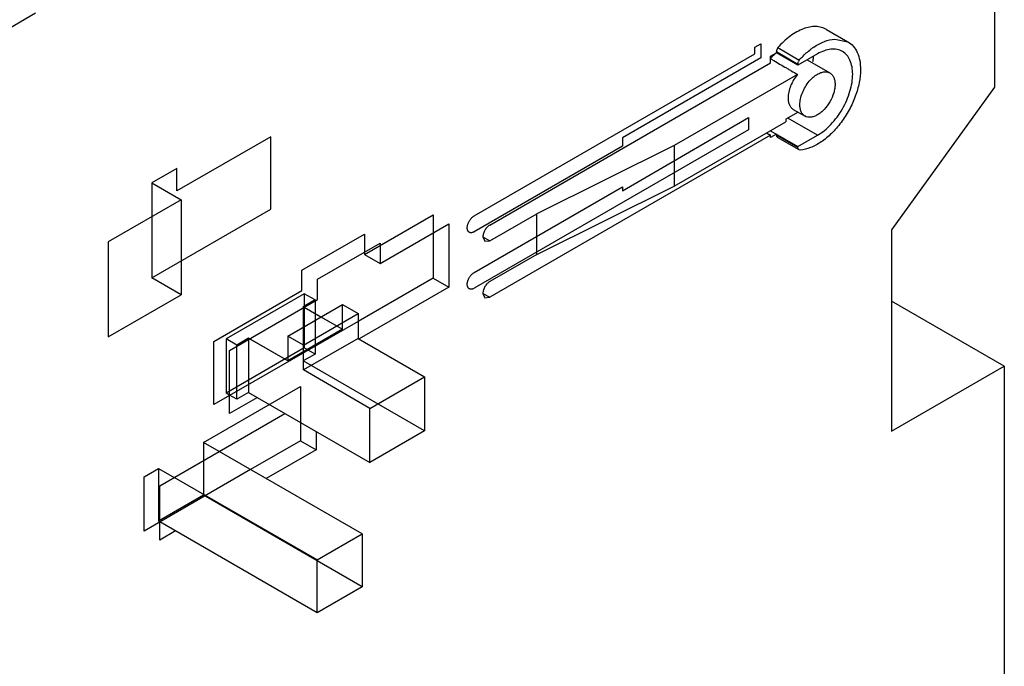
# Model space of a CAD drawing. Header units: millimetres. Extents: x 9.7 to 64.3, y 8 to 95.5.
# Tile 3 of 4: x 28.8 to 64.3, y 31.3 to 54.7. Entities that reach past the tile are written whole.
import ezdxf

# ---------------------------------------------------------------- set-up
doc = ezdxf.new("R2010")
doc.units = ezdxf.units.MM
doc.header["$LTSCALE"] = 6.725394
doc.layers.get('0').update_dxf_attribs({"linetype": 'CONTINUOUS'})

msp = doc.modelspace()

# ---------------------------------------------------------------- linework, layer by layer
at = {"color": 7, "linetype": 'Continuous'}
for p, q in [((63.991, 60.911), (63.991, 52.262)), ((18.029, 48.345), (29.329, 54.945)), ((57.914, 54.348), (58.692, 53.899)), ((55.326, 53.706), (55.541, 53.831)), ((55.541, 53.831), (55.541, 53.323)), ((58.214, 53.999), (58.691, 53.899)), ((45.182, 47.605), (55.326, 53.461)), ((55.326, 53.461), (55.326, 53.706)), ((55.892, 53.38), (56.107, 53.504)), ((55.892, 53.135), (55.892, 53.38)), ((56.884, 53.082), (56.107, 53.531)), ((56.107, 53.504), (56.107, 53.531)), ((56.884, 53.055), (56.107, 53.504)), ((56.155, 53.689), (56.933, 53.24)), ((57.592, 53.463), (56.884, 53.055)), ((45.748, 47.278), (55.892, 53.135)), ((55.541, 53.323), (50.542, 50.427)), ((56.884, 53.055), (56.884, 53.082)), ((57.219, 53.248), (58.042, 52.773)), ((56.869, 52.72), (52.416, 50.149)), ((63.991, 52.262), (60.271, 47.107)), ((56.898, 51.355), (56.45, 51.106)), ((56.717, 51.459), (57.142, 51.214)), ((50.542, 48.516), (55.099, 51.166)), ((52.416, 48.679), (56.45, 51.008)), ((55.099, 51.166), (55.099, 50.718)), ((56.45, 51.106), (56.45, 51.008)), ((57.592, 50.524), (56.526, 51.139)), ((55.099, 50.718), (45.182, 44.992)), ((55.75, 50.604), (55.892, 50.522)), ((55.89, 50.685), (56.884, 50.111)), ((56.107, 50.56), (55.892, 50.436)), ((56.107, 50.538), (56.107, 50.56)), ((56.107, 50.538), (56.884, 50.089)), ((37.829, 50.47), (34.432, 48.509)), ((37.829, 47.857), (37.829, 50.47)), ((55.892, 50.522), (45.748, 44.665)), ((50.542, 50.427), (50.542, 50.128)), ((55.892, 50.436), (55.892, 50.522)), ((56.926, 49.997), (56.148, 50.446)), ((56.884, 50.111), (57.592, 50.524)), ((50.542, 50.128), (45.182, 47.033)), ((52.416, 50.149), (47.446, 47.687)), ((52.416, 50.149), (52.416, 48.679)), ((56.884, 50.089), (56.884, 50.111)), ((56.969, 49.988), (56.926, 49.997)), ((34.432, 49.326), (33.531, 48.805)), ((34.432, 48.509), (34.432, 49.326)), ((33.531, 48.805), (33.531, 45.374)), ((33.531, 48.805), (34.592, 48.193)), ((45.182, 45.564), (50.542, 48.658)), ((47.446, 46.218), (52.416, 48.679)), ((50.542, 48.658), (50.542, 48.516)), ((34.592, 48.193), (31.96, 46.674)), ((34.592, 48.193), (34.592, 44.759)), ((33.531, 45.374), (37.829, 47.857)), ((45.748, 46.707), (47.446, 47.687)), ((47.446, 46.218), (47.446, 47.687)), ((41.222, 46.217), (43.697, 47.646)), ((43.697, 47.646), (43.697, 46.992)), ((41.788, 45.89), (44.263, 47.319)), ((43.697, 46.992), (43.697, 45.359)), ((44.263, 47.319), (44.263, 45.033)), ((60.271, 47.107), (60.271, 39.823)), ((31.96, 46.674), (31.96, 43.24)), ((38.959, 45.645), (41.222, 46.952)), ((39.525, 45.319), (41.788, 46.625)), ((41.222, 46.952), (41.222, 46.298)), ((41.788, 46.625), (41.788, 45.89)), ((45.5, 46.85), (45.748, 46.707)), ((45.5, 46.85), (45.573, 46.689)), ((45.573, 46.689), (45.748, 46.707)), ((41.222, 46.298), (41.222, 46.217)), ((41.222, 46.217), (41.788, 45.89)), ((47.446, 46.218), (45.748, 45.237)), ((38.959, 44.91), (38.959, 45.645)), ((34.592, 44.759), (33.531, 45.374)), ((39.525, 44.584), (39.525, 45.319)), ((43.697, 45.359), (40.991, 43.797)), ((43.697, 45.359), (44.263, 45.033)), ((35.777, 43.073), (38.959, 44.91)), ((44.263, 45.033), (41.024, 43.163)), ((31.96, 43.24), (34.592, 44.759)), ((39.044, 44.796), (36.216, 43.163)), ((36.343, 42.747), (39.525, 44.584)), ((39.433, 44.572), (39.009, 44.327)), ((39.433, 44.572), (39.044, 44.796)), ((39.044, 44.796), (39.044, 42.837)), ((39.433, 44.572), (39.433, 44.531)), ((39.433, 44.531), (39.433, 44.082)), ((45.5, 44.808), (45.748, 44.665)), ((45.5, 44.808), (45.573, 44.648)), ((45.573, 44.648), (45.748, 44.665)), ((64.344, 42.175), (60.271, 44.526)), ((38.446, 43.266), (40.425, 44.409)), ((39.009, 44.327), (40.425, 43.51)), ((39.009, 44.327), (39.044, 44.306)), ((39.009, 44.327), (39.009, 42.367)), ((39.044, 44.306), (39.646, 43.959)), ((40.424, 44.408), (40.99, 44.081)), ((40.424, 43.51), (40.424, 44.408)), ((40.425, 44.409), (40.991, 44.082)), ((40.425, 43.51), (40.425, 44.409)), ((40.991, 43.797), (35.777, 40.787)), ((39.011, 42.939), (40.991, 44.082)), ((39.433, 44.082), (39.433, 42.612)), ((39.646, 43.959), (40.424, 43.51)), ((40.991, 44.082), (40.99, 43.183)), ((40.99, 44.081), (40.99, 43.183)), ((40.425, 43.51), (38.445, 42.367)), ((35.777, 40.787), (35.777, 43.073)), ((36.605, 42.939), (36.216, 43.163)), ((36.216, 43.163), (36.216, 41.204)), ((37.029, 43.184), (36.605, 42.939)), ((38.444, 42.367), (37.029, 43.184)), ((37.029, 43.143), (37.029, 43.184)), ((37.029, 43.143), (37.029, 41.224)), ((38.445, 42.367), (37.064, 43.163)), ((39.01, 42.938), (38.444, 43.265)), ((38.444, 43.265), (38.444, 42.367)), ((38.446, 43.266), (38.445, 42.367)), ((39.011, 42.939), (38.446, 43.266)), ((40.99, 43.183), (39.01, 42.04)), ((40.99, 43.183), (43.394, 41.795)), ((39.044, 42.837), (36.216, 41.204)), ((36.343, 40.461), (36.343, 42.747)), ((36.605, 42.898), (36.605, 42.939)), ((36.605, 40.979), (36.605, 42.898)), ((39.01, 42.04), (39.01, 42.938)), ((39.433, 42.612), (39.044, 42.837)), ((39.433, 42.612), (39.009, 42.367)), ((43.394, 39.835), (39.009, 42.367)), ((41.414, 40.652), (39.01, 42.04)), ((60.271, 39.823), (64.344, 42.175)), ((64.344, 42.175), (64.344, 21.272)), ((41.414, 40.652), (43.394, 41.795)), ((43.394, 41.795), (43.394, 39.835)), ((35.406, 39.422), (38.91, 41.444)), ((38.91, 41.444), (38.91, 40.138)), ((36.343, 41.13), (36.216, 41.204)), ((36.605, 40.979), (36.343, 41.13)), ((37.347, 41.04), (36.343, 40.461)), ((37.029, 41.224), (36.605, 40.979)), ((37.029, 41.224), (41.414, 38.692)), ((41.414, 38.692), (41.414, 40.652)), ((33.819, 37.852), (38.344, 40.465)), ((38.91, 40.138), (38.91, 39.485)), ((39.476, 39.811), (39.476, 39.158)), ((43.394, 39.835), (41.414, 38.692)), ((35.972, 39.095), (35.406, 39.422)), ((35.406, 39.422), (35.406, 37.515)), ((38.91, 39.485), (37.103, 38.442)), ((39.476, 39.158), (37.669, 38.115)), ((38.91, 39.485), (39.476, 39.158)), ((41.135, 36.114), (35.972, 39.095)), ((33.253, 38.178), (33.78, 38.483)), ((37.103, 38.442), (33.253, 36.219)), ((33.78, 38.483), (34.345, 38.156)), ((33.78, 38.483), (33.78, 36.576)), ((33.253, 36.219), (33.253, 38.178)), ((39.509, 35.175), (34.345, 38.156)), ((33.819, 35.892), (33.819, 37.852)), ((35.406, 37.515), (33.78, 36.576)), ((41.135, 34.207), (35.406, 37.515)), ((33.819, 36.553), (33.78, 36.576)), ((39.509, 33.268), (33.819, 36.553)), ((34.391, 36.223), (33.819, 35.892)), ((39.509, 35.175), (41.135, 36.114)), ((41.135, 36.114), (41.135, 34.207)), ((39.509, 33.268), (39.509, 35.175)), ((41.135, 34.207), (39.509, 33.268))]:
    msp.add_line(p, q, dxfattribs=at)
for centre, radius, start, end in [((58.841, 51.666), 2.465, 124.2094, 127.1544), ((56.929, 52.405), 1.371, 137.0936, 139.545), ((49.907, 42.945), 11.952, 59.5699, 59.9839), ((57.233, 53.054), 0.354, 148.1679, 157.626)]:
    msp.add_arc(centre, radius, start, end, dxfattribs=at)
for points, knots in [([(57.913, 54.348), (57.857, 54.38), (57.732, 54.431), (57.526, 54.459), (57.305, 54.438), (57.074, 54.371), (56.837, 54.259), (56.513, 54.049), (56.292, 53.842), (56.155, 53.689)], [0, 0, 0, 0, 0.096773, 0.197834, 0.306607, 0.425234, 0.554514, 0.694267, 1, 1, 1, 1]), ([(57.455, 53.704), (57.576, 53.786), (57.817, 53.92), (58.087, 53.99), (58.214, 53.999)], [0, 0, 0, 0, 0.534797, 1, 1, 1, 1]), ([(58.691, 53.899), (58.764, 53.857), (58.9, 53.743), (59.044, 53.506), (59.13, 53.215), (59.147, 53.003), (59.147, 52.892)], [0, 0, 0, 0, 0.217761, 0.450916, 0.710227, 1, 1, 1, 1]), ([(56.126, 53.513), (56.109, 53.501), (56.036, 53.449), (55.971, 53.388), (55.925, 53.339)], [0, 0, 0, 0, 0.238881, 1, 1, 1, 1]), ([(56.155, 53.689), (56.139, 53.664), (56.115, 53.613), (56.107, 53.557), (56.107, 53.531)], [0, 0, 0, 0, 0.527916, 1, 1, 1, 1]), ([(56.933, 53.24), (56.966, 53.277), (57.096, 53.416), (57.239, 53.545), (57.352, 53.63)], [0, 0, 0, 0, 0.257865, 1, 1, 1, 1]), ([(58.492, 53.552), (58.432, 53.587), (58.296, 53.636), (58.069, 53.642), (57.828, 53.583), (57.671, 53.509), (57.592, 53.463)], [0, 0, 0, 0, 0.217784, 0.450911, 0.710297, 1, 1, 1, 1]), ([(58.864, 52.728), (58.864, 52.819), (58.851, 52.993), (58.78, 53.231), (58.662, 53.425), (58.551, 53.518), (58.492, 53.552)], [0, 0, 0, 0, 0.289704, 0.549091, 0.782217, 1, 1, 1, 1]), ([(55.96, 53.251), (56.036, 53.207), (56.186, 53.117), (56.377, 53.008), (56.529, 52.92), (56.68, 52.831), (56.793, 52.764), (56.869, 52.72)], [0, 0, 0, 0, 0.249379, 0.500149, 0.625537, 0.750368, 1, 1, 1, 1]), ([(56.884, 53.082), (56.884, 53.099), (56.888, 53.136), (56.899, 53.171), (56.906, 53.188)], [0, 0, 0, 0, 0.475702, 1, 1, 1, 1]), ([(57.442, 53.373), (57.44, 53.356), (57.433, 53.289), (57.423, 53.222), (57.413, 53.172)], [0, 0, 0, 0, 0.245154, 1, 1, 1, 1]), ([(56.87, 52.718), (56.818, 52.656), (56.725, 52.524), (56.617, 52.309), (56.549, 52.09), (56.531, 51.942), (56.531, 51.871)], [0, 0, 0, 0, 0.260123, 0.521567, 0.771795, 1, 1, 1, 1]), ([(59.147, 52.892), (59.147, 52.735), (59.11, 52.406), (58.969, 51.917), (58.747, 51.432), (58.458, 50.98), (58.117, 50.587), (57.745, 50.276), (57.363, 50.066), (57.095, 49.997), (56.969, 49.988)], [0, 0, 0, 0, 0.120907, 0.252962, 0.391437, 0.530889, 0.665682, 0.790787, 0.902638, 1, 1, 1, 1]), ([(57.294, 52.471), (57.338, 52.524), (57.43, 52.618), (57.537, 52.697), (57.592, 52.728)], [0, 0, 0, 0, 0.521747, 1, 1, 1, 1]), ([(57.592, 52.728), (57.631, 52.751), (57.71, 52.788), (57.83, 52.818), (57.944, 52.815), (58.012, 52.79), (58.042, 52.773)], [0, 0, 0, 0, 0.28954, 0.549116, 0.782255, 1, 1, 1, 1]), ([(57.592, 50.524), (57.679, 50.574), (57.851, 50.695), (58.088, 50.916), (58.306, 51.178), (58.497, 51.471), (58.655, 51.783), (58.772, 52.102), (58.846, 52.418), (58.864, 52.628), (58.864, 52.728)], [0, 0, 0, 0, 0.114123, 0.237346, 0.366971, 0.499998, 0.633026, 0.762651, 0.885876, 1, 1, 1, 1]), ([(58.042, 52.773), (58.071, 52.756), (58.127, 52.709), (58.186, 52.612), (58.221, 52.493), (58.228, 52.406), (58.228, 52.361)], [0, 0, 0, 0, 0.217744, 0.450882, 0.710459, 1, 1, 1, 1]), ([(56.955, 51.626), (56.955, 51.696), (56.973, 51.844), (57.042, 52.063), (57.149, 52.277), (57.242, 52.409), (57.294, 52.471)], [0, 0, 0, 0, 0.228199, 0.4784, 0.739841, 1, 1, 1, 1]), ([(58.228, 52.361), (58.228, 52.311), (58.219, 52.206), (58.169, 51.991), (58.052, 51.727), (57.882, 51.495), (57.721, 51.344), (57.635, 51.284), (57.592, 51.259)], [0, 0, 0, 0, 0.114177, 0.237572, 0.500002, 0.762431, 0.885825, 1, 1, 1, 1]), ([(56.531, 51.871), (56.531, 51.826), (56.537, 51.739), (56.573, 51.62), (56.632, 51.523), (56.687, 51.476), (56.717, 51.459)], [0, 0, 0, 0, 0.289564, 0.549111, 0.782246, 1, 1, 1, 1]), ([(57.142, 51.214), (57.112, 51.231), (57.056, 51.278), (56.997, 51.375), (56.962, 51.494), (56.955, 51.58), (56.955, 51.626)], [0, 0, 0, 0, 0.217744, 0.450882, 0.710459, 1, 1, 1, 1]), ([(57.592, 51.259), (57.552, 51.236), (57.474, 51.198), (57.353, 51.169), (57.239, 51.172), (57.171, 51.197), (57.142, 51.214)], [0, 0, 0, 0, 0.28954, 0.549116, 0.782255, 1, 1, 1, 1]), ([(56.107, 50.538), (56.107, 50.527), (56.108, 50.508), (56.116, 50.482), (56.129, 50.46), (56.141, 50.45), (56.148, 50.446)], [0, 0, 0, 0, 0.289188, 0.549033, 0.782214, 1, 1, 1, 1]), ([(56.895, 50.033), (56.893, 50.037), (56.887, 50.055), (56.884, 50.074), (56.884, 50.089)], [0, 0, 0, 0, 0.230917, 1, 1, 1, 1]), ([(56.926, 49.997), (56.923, 49.999), (56.909, 50.008), (56.9, 50.022), (56.895, 50.033)], [0, 0, 0, 0, 0.240584, 1, 1, 1, 1]), ([(45.182, 47.033), (45.172, 47.027), (45.152, 47.017), (45.121, 47.006), (45.092, 47), (45.063, 46.999), (45.037, 47.003), (45.012, 47.012), (44.99, 47.026), (44.972, 47.045), (44.957, 47.068), (44.946, 47.095), (44.938, 47.126), (44.934, 47.159), (44.934, 47.195), (44.938, 47.233), (44.946, 47.272), (44.958, 47.312), (44.973, 47.352), (44.991, 47.391), (45.012, 47.43), (45.036, 47.466), (45.062, 47.501), (45.09, 47.532), (45.119, 47.56), (45.15, 47.585), (45.171, 47.599), (45.182, 47.605)], [0, 0, 0, 0, 0.039378, 0.076151, 0.110345, 0.142174, 0.172269, 0.201281, 0.230053, 0.259475, 0.290416, 0.323546, 0.359117, 0.397286, 0.438023, 0.48117, 0.526475, 0.573604, 0.621957, 0.671147, 0.720799, 0.770397, 0.819402, 0.867226, 0.913596, 0.957986, 1, 1, 1, 1]), ([(45.748, 47.278), (45.712, 47.258), (45.646, 47.202), (45.568, 47.096), (45.515, 46.976), (45.5, 46.89), (45.5, 46.85)], [0, 0, 0, 0, 0.237242, 0.499998, 0.762755, 1, 1, 1, 1]), ([(45.182, 44.992), (45.172, 44.986), (45.152, 44.976), (45.121, 44.965), (45.092, 44.959), (45.063, 44.958), (45.037, 44.962), (45.012, 44.971), (44.99, 44.985), (44.972, 45.004), (44.957, 45.027), (44.946, 45.054), (44.938, 45.085), (44.934, 45.118), (44.934, 45.154), (44.938, 45.192), (44.946, 45.231), (44.958, 45.271), (44.973, 45.311), (44.991, 45.35), (45.012, 45.388), (45.036, 45.425), (45.062, 45.459), (45.09, 45.491), (45.119, 45.519), (45.15, 45.543), (45.171, 45.557), (45.182, 45.564)], [0, 0, 0, 0, 0.039378, 0.076151, 0.110345, 0.142174, 0.172269, 0.201281, 0.230053, 0.259475, 0.290416, 0.323546, 0.359117, 0.397286, 0.438023, 0.48117, 0.526475, 0.573604, 0.621957, 0.671147, 0.720799, 0.770397, 0.819402, 0.867226, 0.913596, 0.957986, 1, 1, 1, 1]), ([(45.748, 45.237), (45.712, 45.217), (45.646, 45.161), (45.568, 45.055), (45.515, 44.934), (45.5, 44.849), (45.5, 44.808)], [0, 0, 0, 0, 0.237242, 0.499998, 0.762755, 1, 1, 1, 1]), ([(39.01, 42.04), (39.01, 42.14), (39.01, 42.34), (39.011, 42.639), (39.011, 42.839), (39.011, 42.939)], [0, 0, 0, 0, 0.333261, 0.666739, 1, 1, 1, 1])]:
    msp.add_open_spline(points, degree=3, knots=knots, dxfattribs=at)

doc.saveas('drawing.dxf')
